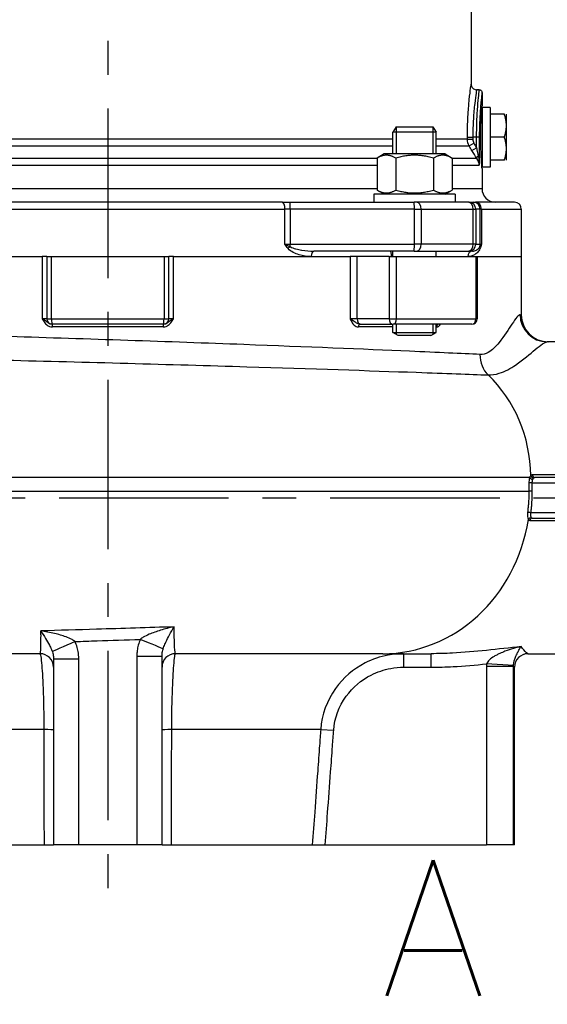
# Model space of a CAD drawing. Header units: millimetres. Extents: x 0 to 5940, y 0 to 4200.
# Tile 37 of 62: x 2065 to 2260, y 1850 to 2213. Entities that reach past the tile are written whole.
import ezdxf

# ---------------------------------------------------------------- set-up
doc = ezdxf.new("R2010")
doc.units = ezdxf.units.MM
doc.header["$LTSCALE"] = 50
doc.linetypes.add('MITTE', pattern=[2, 1.25, -0.25, 0.25, -0.25])
doc.layers.get('DEFPOINTS').update_dxf_attribs({"linetype": 'CONTINUOUS'})
for name, color, linetype in [('02-LINIE-035', 2, 'CONTINUOUS'), ('05-ACHSE', 1, 'MITTE'), ('06-MASSE1', 1, 'CONTINUOUS'), ('12-TEXT-050', 3, 'CONTINUOUS')]:
    doc.layers.add(name, color=color, linetype=linetype)
doc.styles.add('ACA_NORM', font='ROMANS.SHX')
doc.dimstyles.new('1-10', dxfattribs={"dimscale": 10, "dimtxt": 2.5, "dimasz": 3.5, "dimexe": 1, "dimexo": 0, "dimgap": 1, "dimtad": 1, "dimdec": 0, "dimzin": 0, "dimtxsty": 'ACA_NORM', "dimcen": 0, "dimadec": 0, "dimazin": 0, "dimtfac": 2.4, "dimtdec": 0, "dimtmove": 0, "dimatfit": 3, "dimfxl": 1, "dimtolj": 1, "dimtzin": 0, "dimarcsym": 0})

# ---------------------------------------------------------------- blocks, each defined once
blk = doc.blocks.new('*D1')
at = {"layer": '06-MASSE1', "color": 0, "lineweight": -2}
for p, q in [((1877.54, 2165.97), (1877.54, 2815.19)), ((2468.55, 2162.15), (2468.55, 2815.19)), ((2433.55, 2805.19), (1912.54, 2805.19))]:
    blk.add_line(p, q, dxfattribs=at)
at = {"layer": '06-MASSE1', "color": 0}
for points in [[(1912.54, 2811.02), (1912.54, 2799.35), (1877.54, 2805.19)], [(2433.55, 2811.02), (2433.55, 2799.35), (2468.55, 2805.19)]]:
    blk.add_solid(points, dxfattribs=at)
at = {"layer": 'DEFPOINTS', "color": 0}
for p in [(1877.54, 2805.19), (1877.54, 2165.97), (2468.55, 2162.15)]:
    blk.add_point(p, dxfattribs=at)
at = {"layer": '06-MASSE1', "color": 0, "insert": (2173.05, 2827.69), "char_height": 25, "attachment_point": 5, "style": 'ACA_NORM'}
blk.add_mtext('\\A1;590', dxfattribs=at)
blk = doc.blocks.new('*D16')
at = {"layer": '06-MASSE1', "color": 0, "lineweight": -2}
for p, q in [((1877.54, 2165.97), (1877.54, 1646.56)), ((3651.05, 1970.65), (3651.05, 1646.56)), ((3616.05, 1656.56), (1912.54, 1656.56))]:
    blk.add_line(p, q, dxfattribs=at)
at = {"layer": '06-MASSE1', "color": 0}
for points in [[(1912.54, 1662.39), (1912.54, 1650.73), (1877.54, 1656.56)], [(3616.05, 1662.39), (3616.05, 1650.73), (3651.05, 1656.56)]]:
    blk.add_solid(points, dxfattribs=at)
at = {"layer": 'DEFPOINTS', "color": 0}
for p in [(1877.54, 2165.97), (3651.05, 1970.65), (1877.54, 1656.56)]:
    blk.add_point(p, dxfattribs=at)
at = {"layer": '06-MASSE1', "color": 0, "insert": (2764.3, 1679.06), "char_height": 25, "attachment_point": 5, "style": 'ACA_NORM'}
blk.add_mtext('\\A1;1775', dxfattribs=at)

msp = doc.modelspace()

# ---------------------------------------------------------------- linework, layer by layer
at = {"layer": '02-LINIE-035'}
for p, q in [((2231.54, 2227.16), (2231.54, 2189.65)), ((2234.54, 2187.65), (2233.54, 2187.65)), ((2235.54, 2186.65), (2235.54, 2181.65)), ((2235.54, 2181.15), (2235.54, 2159.15)), ((2238.54, 2181.15), (2235.54, 2181.15)), ((2238.54, 2181.15), (2238.54, 2159.15)), ((2232.46, 2178.48), (2232.46, 2178.48)), ((2243.78, 2178.65), (2238.54, 2178.65)), ((2244.54, 2174.4), (2244.54, 2178.65)), ((2203.91, 2173.95), (2202.68, 2171.95)), ((2218.68, 2171.95), (2202.68, 2171.95)), ((2202.68, 2163.95), (2202.68, 2171.95)), ((2203.89, 2173.91), (2203.89, 2163.95)), ((2203.91, 2173.95), (2217.45, 2173.95)), ((2217.45, 2173.95), (2218.68, 2171.95)), ((2217.47, 2163.95), (2217.47, 2173.91)), ((2218.68, 2163.95), (2218.68, 2171.95)), ((2244.54, 2165.9), (2244.54, 2174.4)), ((2202.68, 2169.41), (1993.92, 2169.41)), ((2230.16, 2169.41), (2218.68, 2169.41)), ((2230.16, 2169.41), (2230.16, 2170.15)), ((2230.16, 2170.15), (2232.14, 2170.15)), ((2230.16, 2169.41), (2232.14, 2169.41)), ((2233.55, 2170.15), (2232.14, 2170.15)), ((2232.14, 2170.15), (2232.14, 2169.41)), ((2233.55, 2166.2), (2233.55, 2170.15)), ((2234.54, 2170.15), (2233.55, 2170.15)), ((2234.54, 2170.15), (2234.54, 2159.81)), ((2243.78, 2170.15), (2238.54, 2170.15)), ((1993.4, 2166.91), (2202.68, 2166.91)), ((2218.68, 2166.91), (2230.83, 2166.91)), ((2230.83, 2166.91), (2232.54, 2167.91)), ((2231.83, 2165.2), (2233.55, 2166.2)), ((2244.54, 2161.65), (2244.54, 2165.9)), ((2196.82, 2162.31), (1996.41, 2162.31)), ((2199.43, 2163.95), (2196.82, 2162.44)), ((2196.82, 2162.44), (2196.82, 2150.65)), ((2221.93, 2163.95), (2199.43, 2163.95)), ((2203.75, 2162.44), (2203.75, 2150.65)), ((2217.61, 2162.44), (2217.61, 2150.65)), ((2221.93, 2163.95), (2224.54, 2162.44)), ((2224.54, 2162.44), (2224.54, 2150.65)), ((2233.6, 2162.31), (2224.54, 2162.31)), ((2232.54, 2164), (2232.54, 2164)), ((2243.78, 2161.65), (2238.54, 2161.65)), ((1996.41, 2159.81), (2196.82, 2159.81)), ((2224.54, 2159.81), (2234.54, 2159.81)), ((2238.54, 2159.15), (2235.54, 2159.15)), ((2235.54, 2158.65), (2235.54, 2151.15)), ((2196.82, 2151.15), (1996.41, 2151.15)), ((2199.43, 2149.15), (2196.82, 2150.65)), ((2221.93, 2149.15), (2224.54, 2150.65)), ((2235.54, 2151.15), (2224.54, 2151.15)), ((2225.68, 2149.15), (2195.68, 2149.15)), ((2195.68, 2149.15), (2195.68, 2146.15)), ((2225.68, 2149.15), (2225.68, 2146.15)), ((2032.21, 2143.65), (2162.88, 2143.65)), ((2161.81, 2146.15), (2033.28, 2146.15)), ((2161.81, 2146.15), (2164.76, 2146.15)), ((2162.88, 2130.65), (2162.88, 2143.65)), ((2164.85, 2143.65), (2162.88, 2143.65)), ((2164.76, 2146.15), (2210.52, 2146.15)), ((2164.85, 2143.65), (2164.85, 2130.65)), ((2210.61, 2143.65), (2164.85, 2143.65)), ((2211.44, 2146.15), (2210.52, 2146.15)), ((2210.61, 2130.65), (2210.61, 2143.65)), ((2210.61, 2143.65), (2213.07, 2143.65)), ((2230.4, 2146.15), (2211.44, 2146.15)), ((2213.07, 2143.65), (2213.07, 2130.65)), ((2213.07, 2143.65), (2232.3, 2143.65)), ((2230.76, 2146.15), (2230.4, 2146.15)), ((2230.76, 2146.15), (2232.36, 2146.15)), ((2232.3, 2130.65), (2232.3, 2143.65)), ((2232.3, 2143.65), (2233.26, 2143.65)), ((2232.36, 2146.15), (2233.08, 2146.15)), ((2247.54, 2146.15), (2233.08, 2146.15)), ((2233.26, 2143.65), (2233.26, 2130.65)), ((2234.86, 2143.65), (2233.26, 2143.65)), ((2234.86, 2130.65), (2234.86, 2143.65)), ((2235.34, 2143.65), (2234.86, 2143.65)), ((2235.34, 2143.65), (2235.34, 2130.65)), ((2235.34, 2143.65), (2250.04, 2143.65)), ((2250.04, 2143.65), (2250.04, 2126.15)), ((2162.88, 2130.65), (2164.85, 2130.65)), ((2164.85, 2130.65), (2210.61, 2130.65)), ((2210.52, 2128.15), (2173.55, 2128.15)), ((2202.68, 2126.15), (2202.68, 2128.15)), ((2210.52, 2128.15), (2211.44, 2128.15)), ((2213.07, 2130.65), (2210.61, 2130.65)), ((2211.44, 2128.15), (2230.4, 2128.15)), ((2232.3, 2130.65), (2213.07, 2130.65)), ((2218.68, 2126.15), (2218.68, 2128.15)), ((2230.4, 2128.15), (2230.76, 2128.15)), ((2232.05, 2128.15), (2230.76, 2128.15)), ((2233.26, 2130.65), (2232.3, 2130.65)), ((2233.26, 2130.65), (2234.86, 2130.65)), ((2234.86, 2130.65), (2235.34, 2130.65)), ((2008.17, 2126.15), (2073.36, 2126.15)), ((2022.52, 2126.15), (2073.36, 2126.15)), ((2073.36, 2126.15), (2073.36, 2103.15)), ((2075.04, 2126.15), (2073.36, 2126.15)), ((2075.04, 2126.15), (2076.8, 2126.15)), ((2075.04, 2126.15), (2075.04, 2103.15)), ((2076.8, 2103.15), (2076.8, 2126.15)), ((2076.8, 2126.15), (2118.28, 2126.15)), ((2118.28, 2126.15), (2120.04, 2126.15)), ((2118.28, 2126.15), (2118.28, 2103.15)), ((2121.73, 2126.15), (2120.04, 2126.15)), ((2120.04, 2103.15), (2120.04, 2126.15)), ((2121.73, 2126.15), (2186.91, 2126.15)), ((2121.73, 2103.15), (2121.73, 2126.15)), ((2121.73, 2126.15), (2172.57, 2126.15)), ((2172.57, 2126.15), (2186.91, 2126.15)), ((2186.91, 2126.15), (2186.91, 2103.15)), ((2189.5, 2126.15), (2186.91, 2126.15)), ((2189.5, 2103.15), (2189.5, 2126.15)), ((2201.32, 2126.15), (2189.5, 2126.15)), ((2201.32, 2126.15), (2203.97, 2126.15)), ((2201.32, 2126.15), (2201.32, 2103.15)), ((2203.97, 2103.15), (2203.97, 2126.15)), ((2203.97, 2126.15), (2233.3, 2126.15)), ((2233.3, 2126.15), (2233.73, 2126.15)), ((2233.3, 2126.15), (2233.3, 2103.15)), ((2233.73, 2126.15), (2250.04, 2126.15)), ((2233.73, 2126.15), (2233.73, 2103.15)), ((2233.73, 2126.15), (2250.04, 2126.15)), ((2250.04, 2126.15), (2250.04, 2104.65)), ((2075.04, 2103.15), (2073.36, 2103.15)), ((2075.04, 2103.15), (2076.8, 2103.15)), ((2076.8, 2103.15), (2118.28, 2103.15)), ((2118.28, 2103.15), (2120.04, 2103.15)), ((2121.73, 2103.15), (2120.04, 2103.15)), ((2189.5, 2103.15), (2186.91, 2103.15)), ((2201.32, 2103.15), (2189.5, 2103.15)), ((2201.32, 2103.15), (2203.97, 2103.15)), ((2203.97, 2103.15), (2233.3, 2103.15)), ((2233.3, 2103.15), (2233.73, 2103.15)), ((2249.58, 2104.65), (2250.04, 2104.65)), ((2077.02, 2101.15), (2077.04, 2101.15)), ((2118.04, 2101.15), (2077.04, 2101.15)), ((2117.93, 2100.15), (2077.15, 2100.15)), ((2202.68, 2100.15), (2189.99, 2100.15)), ((2190.6, 2101.15), (2190.91, 2101.15)), ((2190.91, 2101.15), (2202.73, 2101.15)), ((2202.68, 2098.17), (2202.68, 2101.15)), ((2231.73, 2101.15), (2202.73, 2101.15)), ((2203.89, 2101.15), (2203.89, 2097.43)), ((2217.47, 2097.43), (2217.47, 2101.15)), ((2218.68, 2098.17), (2218.68, 2101.15)), ((2218.83, 2100.15), (2218.68, 2100.15)), ((2202.68, 2098.17), (2218.68, 2098.17)), ((2204.68, 2096.95), (2202.68, 2098.17)), ((2216.68, 2096.95), (2204.68, 2096.95)), ((2216.68, 2096.95), (2218.68, 2098.17)), ((2276.26, 2094.65), (2259.55, 2094.65)), ((2253.15, 2044.65), (1909.05, 2044.65)), ((2276.26, 2045.63), (2254.13, 2045.63)), ((2331.55, 2044.65), (2255.01, 2044.65)), ((2254.08, 2042.65), (2252.82, 2042.65)), ((2252.82, 2042.65), (2252.82, 2039.65)), ((2254.08, 2039.65), (2254.08, 2042.65)), ((2254.08, 2042.65), (2331.26, 2042.65)), ((1909.05, 2039.65), (2252.82, 2039.65)), ((2254.08, 2039.65), (2252.82, 2039.65)), ((2331.26, 2031.65), (2253.59, 2031.65)), ((2253.21, 2028.83), (2276.26, 2028.83)), ((2254.08, 2029.65), (2331.55, 2029.65)), ((2072.54, 1979.65), (1971.6, 1979.65)), ((2198.95, 1979.65), (2122.54, 1979.65)), ((2198.95, 1979.65), (2216.8, 1979.65)), ((2206.62, 1979.65), (2206.62, 1974.65)), ((2216.8, 1974.65), (2216.8, 1979.65)), ((2252.49, 1979.65), (2276.26, 1979.65)), ((2077.54, 1977.77), (2086.83, 1977.77)), ((2077.54, 1977.77), (2077.54, 1909.15)), ((2086.83, 1909.15), (2086.83, 1977.77)), ((2108.26, 1978.77), (2117.54, 1978.77)), ((2108.26, 1978.77), (2108.26, 1909.15)), ((2117.54, 1909.15), (2117.54, 1978.77)), ((2247.16, 1975.29), (2237.21, 1975.92)), ((2206.62, 1974.65), (2216.8, 1974.65)), ((2247.16, 1974.97), (2237.19, 1974.97)), ((2237.19, 1974.97), (2237.19, 1909.15)), ((2247.16, 1909.15), (2247.16, 1974.97)), ((2247.54, 1974.65), (2247.49, 1974.65)), ((2247.54, 1909.15), (2247.54, 1974.65)), ((2073.98, 1951.74), (2019.02, 1951.74)), ((2176.06, 1951.74), (2121.11, 1951.74)), ((2176.06, 1951.74), (2180.84, 1951.39)), ((2022.12, 1909.15), (2074.03, 1909.15)), ((2074.03, 1909.15), (2077.54, 1909.15)), ((2086.83, 1909.15), (2077.54, 1909.15)), ((2108.26, 1909.15), (2086.83, 1909.15)), ((2117.54, 1909.15), (2108.26, 1909.15)), ((2117.54, 1909.15), (2121.06, 1909.15)), ((2121.06, 1909.15), (2172.96, 1909.15)), ((2172.96, 1909.15), (2177.75, 1909.15)), ((2177.75, 1909.15), (2237.19, 1909.15)), ((2247.16, 1909.15), (2237.19, 1909.15)), ((2247.54, 1909.15), (2247.16, 1909.15))]:
    msp.add_line(p, q, dxfattribs=at)
for centre, radius, start, end in [((2234.54, 2179.59), 1.01, 67.061, 67.0637), ((2234.54, 2179.59), 1.01, 7.6282, 29.4503), ((2234.54, 2160.7), 1.01, 330.5497, 352.3718), ((2240.54, 2151.15), 5, 180, 270), ((2247.54, 2143.65), 2.5, 0, 90), ((2077.04, 2103.15), 2, 180, 270), ((2118.04, 2103.15), 2, 270, 0), ((2231.73, 2103.15), 2, 270, 0), ((2260.04, 2104.65), 10, 180, 270), ((2072.54, 1974.65), 5, 0, 90), ((2122.54, 1974.65), 5, 90, 180), ((2252.54, 1974.65), 5, 90, 180)]:
    msp.add_arc(centre, radius, start, end, dxfattribs=at)
for centre, major_axis, ratio, start_param, end_param in [((2235.19, 2169.42), (3.05, 0.1), 0.985517, 3.107784, 3.629173), ((2235.31, 2163.31), (-1.68, -1.09), 0.36791, 5.229082, 6.156093), ((2161.81, 2143.65), (0, 2.5), 0.428436, 4.712389, 6.283185), ((2164.76, 2143.65), (0, 2.5), 0.034899, 4.712389, 6.283185), ((2210.52, 2143.65), (0, 2.5), 0.034899, 4.712389, 6.283185), ((2211.44, 2143.65), (0, 2.5), 0.650865, 4.712389, 6.283185), ((2230.4, 2143.65), (0, 2.5), 0.759194, 4.712389, 6.283185), ((2230.76, 2143.65), (0, 2.5), 0.999391, 4.712389, 6.283185), ((2232.36, 2143.65), (0, 2.5), 0.999391, 4.712389, 6.283185), ((2233.08, 2143.65), (0, 2.5), 0.903572, 4.712389, 6.283185), ((2164.91, 2129.1), (-1.55, -1.26), 0.292558, 4.519624, 5.057272), ((2164.76, 2130.65), (0, 2.5), 0.034899, 4.361619, 4.712389), ((2173.55, 2126.15), (0, 2), 0.491963, 0, 1.570796), ((2210.52, 2130.65), (0, -2.5), 0.034899, 0, 1.570796), ((2211.44, 2130.65), (0, -2.5), 0.650865, 0, 1.570796), ((2232.05, 2126.15), (0, 2), 0.870616, 0, 1.570796), ((2230.4, 2130.65), (0, -2.5), 0.759194, 0, 1.570796), ((2230.76, 2130.65), (0, -2.5), 0.999391, 0, 1.570796), ((2236.58, 2129.1), (-1.86, 0.73), 0.603842, 0.041128, 0.578776), ((2232.36, 2130.65), (0, 2.5), 0.999391, 4.361619, 4.712389), ((2077.04, 2103.15), (0, -2), 0.120235, 4.712389, 6.283185), ((2118.04, 2103.15), (0, -2), 0.120235, 0, 1.570796), ((2190.91, 2103.15), (0, -2), 0.707107, 4.712389, 6.283185), ((2202.73, 2103.15), (0, -2), 0.707107, 4.712389, 6.283185), ((2202.73, 2103.15), (0, -2), 0.616958, 0, 1.570796), ((2231.73, 2103.15), (0, -2), 0.786996, 0, 1.570796), ((2259.55, 2104.65), (0, -10), 0.996975, 4.712389, 6.283185), ((2077.02, 2100.15), (0, 1), 0.133697, 4.712389, 6.283185), ((2118.07, 2100.15), (0, 1), 0.133697, 0, 1.570796), ((2190.6, 2100.15), (0, 1), 0.606221, 0, 1.570796), ((2219.62, 2100.15), (0, 1), 0.795296, 0, 1.570796), ((2243.76, 2090.01), (0.45, 9.99), 0.899654, 1.611178, 2.468654), ((2208.05, 2044.65), (0, -50), 0.909469, 1.5843, 2.42805), ((2254.43, 2045.33), (0.77, -0.638), 0.81788, 3.949043, 5.476746), ((2255.01, 2045.65), (0, -1), 0.884919, 4.731998, 6.283185), ((2253.23, 2031.65), (0.992, -0.123), 0.046207, 1.214763, 2.706893), ((2198.95, 2039.65), (0, -60), 0.909469, 0, 1.394136), ((2253.57, 2028.93), (0.808, 0.589), 0.853148, 0.858227, 2.239545), ((2254.08, 2028.65), (0, 1), 0.887236, 0, 1.389477), ((2086.26, 1984.13), (-9.22, -3.88), 0.031361, 4.786697, 6.147906), ((2108.71, 1984.94), (9.3, -3.67), 0.029339, 0.144793, 1.496515), ((2252.49, 1974.65), (0, 5), 0.999644, 0, 1.570796), ((2072.54, 1951.39), (5, 0), 0.072815, 0, 1.279945), ((2122.54, 1951.39), (-5, 0), 0.072815, 5.00324, 6.283185)]:
    msp.add_ellipse(centre, major_axis=major_axis, ratio=ratio, start_param=start_param, end_param=end_param, dxfattribs=at)
for points, knots in [([(2230.16, 2170.15), (2230.16, 2172.73), (2230.23, 2175.25), (2230.36, 2177.62), (2230.43, 2178.8), (2230.51, 2179.94), (2230.59, 2181), (2230.64, 2181.61), (2230.69, 2182.2), (2230.74, 2182.76), (2230.78, 2183.15), (2230.81, 2183.53), (2230.85, 2183.89), (2230.85, 2183.91), (2230.85, 2183.93), (2230.85, 2183.94), (2231.03, 2185.74), (2231.21, 2187.17), (2231.34, 2188.15), (2231.34, 2188.15), (2231.34, 2188.16), (2231.34, 2188.17), (2231.41, 2188.65), (2231.46, 2189.02), (2231.49, 2189.27), (2231.52, 2189.52), (2231.54, 2189.65), (2231.54, 2189.65)], [0, 0, 0, 0, 0.1262103, 0.1262103, 0.1262103, 0.1888165, 0.1888165, 0.1888165, 0.2250688, 0.2250688, 0.2250688, 0.25, 0.25, 0.25, 0.2511694, 0.2511694, 0.2511694, 0.375, 0.375, 0.375, 0.3758247, 0.3758247, 0.3758247, 0.4379368, 0.4379368, 0.4379368, 0.4997629, 0.4997629, 0.4997629, 0.4997629]), ([(2231.54, 2189.65), (2231.54, 2189.43), (2231.58, 2189.21), (2231.72, 2188.8), (2231.82, 2188.6), (2232.08, 2188.26), (2232.25, 2188.11), (2232.61, 2187.87), (2232.81, 2187.77), (2233.19, 2187.67), (2233.37, 2187.65), (2233.54, 2187.65)], [0, 0, 0, 0, 0.0647539, 0.0647539, 0.1297738, 0.1297738, 0.1947842, 0.1947842, 0.2597949, 0.2597949, 0.3128471, 0.3128471, 0.3128471, 0.3128471]), ([(2233.54, 2187.65), (2233.54, 2187.65), (2233.52, 2187.53), (2233.49, 2187.31), (2233.45, 2187.09), (2233.4, 2186.76), (2233.34, 2186.32), (2233.21, 2185.44), (2233.03, 2184.16), (2232.84, 2182.53), (2232.75, 2181.71), (2232.66, 2180.83), (2232.57, 2179.88), (2232.49, 2178.94), (2232.41, 2177.91), (2232.35, 2176.86), (2232.21, 2174.73), (2232.14, 2172.47), (2232.14, 2170.15)], [0.500239, 0.500239, 0.500239, 0.500239, 0.5624851, 0.5624851, 0.5624851, 0.6249773, 0.6249773, 0.6249773, 0.75, 0.75, 0.75, 0.8124297, 0.8124297, 0.8124297, 0.8747915, 0.8747915, 0.8747915, 1, 1, 1, 1]), ([(2233.55, 2170.15), (2233.55, 2172.46), (2233.6, 2174.73), (2233.69, 2176.85), (2233.74, 2177.91), (2233.79, 2178.91), (2233.85, 2179.86), (2233.91, 2180.81), (2233.98, 2181.71), (2234.05, 2182.52), (2234.18, 2184.13), (2234.31, 2185.44), (2234.4, 2186.31), (2234.49, 2187.18), (2234.54, 2187.64), (2234.54, 2187.65), (2234.54, 2187.65), (2234.54, 2187.65), (2234.54, 2187.65)], [0, 0, 0, 0, 0.125, 0.125, 0.125, 0.1875052, 0.1875052, 0.1875052, 0.2499997, 0.2499997, 0.2499997, 0.3749938, 0.3749938, 0.3749938, 0.4999996, 0.4999996, 0.4999996, 0.5002256, 0.5002256, 0.5002256, 0.5002256]), ([(2234.54, 2187.65), (2234.65, 2187.65), (2234.76, 2187.63), (2234.96, 2187.56), (2235.06, 2187.51), (2235.24, 2187.38), (2235.31, 2187.29), (2235.43, 2187.11), (2235.48, 2187.01), (2235.53, 2186.82), (2235.54, 2186.73), (2235.54, 2186.65)], [0, 0, 0, 0, 0.0323437, 0.0323437, 0.0648549, 0.0648549, 0.0973601, 0.0973601, 0.1298655, 0.1298655, 0.1564237, 0.1564237, 0.1564237, 0.1564237]), ([(2235.54, 2186.65), (2235.54, 2186.65), (2235.54, 2186.65), (2235.54, 2186.65), (2235.54, 2186.64), (2235.49, 2186.21), (2235.4, 2185.39), (2235.34, 2184.88), (2235.27, 2184.23), (2235.19, 2183.45), (2235.14, 2182.96), (2235.09, 2182.42), (2235.04, 2181.83), (2235.04, 2181.83), (2235.04, 2181.82), (2235.04, 2181.81), (2234.98, 2181.05), (2234.91, 2180.21), (2234.85, 2179.31), (2234.79, 2178.42), (2234.73, 2177.48), (2234.69, 2176.49), (2234.69, 2176.48), (2234.69, 2176.47), (2234.69, 2176.47), (2234.59, 2174.47), (2234.54, 2172.33), (2234.54, 2170.15)], [0.4997756, 0.4997756, 0.4997756, 0.4997756, 0.5, 0.5, 0.5, 0.6252677, 0.6252677, 0.6252677, 0.7016846, 0.7016846, 0.7016846, 0.75, 0.75, 0.75, 0.750572, 0.750572, 0.750572, 0.8130319, 0.8130319, 0.8130319, 0.875, 0.875, 0.875, 0.8754063, 0.8754063, 0.8754063, 1, 1, 1, 1]), ([(2235.06, 2170.15), (2235.06, 2171.59), (2235.09, 2173.13), (2235.18, 2175.96), (2235.24, 2177.26), (2235.36, 2179.3), (2235.43, 2180.18), (2235.52, 2181.36), (2235.54, 2181.65), (2235.54, 2181.65)], [-3.467243, -3.467243, -3.467243, -3.467243, -3.033837, -3.033837, -2.600432, -2.600432, -2.167027, -2.167027, -1.733622, -1.733622, -1.733622, -1.733622]), ([(2235.54, 2158.65), (2235.54, 2158.65), (2235.52, 2158.93), (2235.43, 2160.11), (2235.36, 2160.99), (2235.24, 2163.03), (2235.18, 2164.33), (2235.09, 2167.16), (2235.06, 2168.7), (2235.06, 2170.15)], [1.733622, 1.733622, 1.733622, 1.733622, 2.167027, 2.167027, 2.600432, 2.600432, 3.033837, 3.033837, 3.467243, 3.467243, 3.467243, 3.467243]), ([(2233.55, 2166.2), (2233.59, 2165.95), (2233.64, 2165.7), (2233.69, 2165.45), (2233.84, 2164.73), (2233.98, 2164.01), (2234.13, 2163.31)], [0, 0, 0, 0, 0.25852, 0.25852, 0.25852, 1, 1, 1, 1]), ([(2234.13, 2163.31), (2234.29, 2162.59), (2234.39, 2161.87), (2234.46, 2161.14), (2234.5, 2160.7), (2234.53, 2160.26), (2234.54, 2159.82), (2234.54, 2159.82), (2234.54, 2159.81), (2234.54, 2159.81)], [0, 0, 0, 0, 0.619491, 0.619491, 0.619491, 0.995284, 0.995284, 0.995284, 1, 1, 1, 1]), ([(2164.04, 2129.1), (2163.64, 2129.6), (2163.26, 2130.12), (2162.89, 2130.64), (2162.88, 2130.64), (2162.88, 2130.64), (2162.88, 2130.65)], [0, 0, 0, 0, 0.99332, 0.99332, 0.99332, 1, 1, 1, 1]), ([(2162.88, 2130.65), (2162.88, 2130.64), (2162.89, 2130.64), (2162.89, 2130.64), (2163.51, 2130.36), (2164.17, 2130.07), (2164.84, 2129.79)], [0, 0, 0, 0, 0.00645, 0.00645, 0.00645, 1, 1, 1, 1]), ([(2172.57, 2126.15), (2171.06, 2126.15), (2169.57, 2126.35), (2168.11, 2126.77), (2167.38, 2126.99), (2166.64, 2127.26), (2165.94, 2127.63), (2165.24, 2128), (2164.56, 2128.45), (2164.04, 2129.1)], [0, 0, 0, 0, 0.5, 0.5, 0.5, 0.75, 0.75, 0.75, 1, 1, 1, 1]), ([(2164.84, 2129.79), (2165.43, 2129.38), (2166.12, 2129.16), (2166.79, 2128.97), (2166.84, 2128.96), (2166.88, 2128.94), (2166.93, 2128.93), (2167.61, 2128.74), (2168.31, 2128.6), (2169, 2128.49), (2169.04, 2128.49), (2169.08, 2128.48), (2169.12, 2128.48), (2170.59, 2128.25), (2172.07, 2128.15), (2173.55, 2128.15)], [0, 0, 0, 0, 0.234382, 0.234382, 0.234382, 0.25, 0.25, 0.25, 0.486601, 0.486601, 0.486601, 0.5, 0.5, 0.5, 1, 1, 1, 1]), ([(2202.22, 2126.15), (2202.22, 2126.22), (2202.22, 2126.29), (2202.21, 2126.51), (2202.19, 2126.65), (2202.15, 2126.97), (2202.11, 2127.14), (2202.03, 2127.51), (2201.98, 2127.71), (2201.92, 2128.03), (2201.92, 2128.14), (2201.96, 2128.15), (2201.96, 2128.15), (2201.96, 2128.15)], [0.7354672, 0.7354672, 0.7354672, 0.7354672, 0.7615757, 0.7615757, 0.8141673, 0.8141673, 0.8899261, 0.8899261, 1.0068289, 1.0068289, 1.136523, 1.136523, 1.142617, 1.142617, 1.142617, 1.142617]), ([(2234.78, 2129.1), (2234.53, 2128.45), (2234.2, 2128.01), (2233.85, 2127.64), (2233.5, 2127.27), (2233.13, 2127), (2232.75, 2126.78), (2231.98, 2126.35), (2231.16, 2126.15), (2230.31, 2126.15)], [0, 0, 0, 0, 0.25, 0.25, 0.25, 0.5, 0.5, 0.5, 1, 1, 1, 1]), ([(2232.05, 2128.15), (2232.54, 2128.15), (2233.01, 2128.25), (2233.45, 2128.48), (2233.47, 2128.48), (2233.48, 2128.49), (2233.49, 2128.5), (2233.7, 2128.61), (2233.91, 2128.75), (2234.11, 2128.93), (2234.12, 2128.95), (2234.14, 2128.96), (2234.15, 2128.97), (2234.35, 2129.17), (2234.54, 2129.38), (2234.71, 2129.79)], [0, 0, 0, 0, 0.5, 0.5, 0.5, 0.515316, 0.515316, 0.515316, 0.75, 0.75, 0.75, 0.766696, 0.766696, 0.766696, 1, 1, 1, 1]), ([(2234.71, 2129.79), (2234.84, 2130.07), (2235.04, 2130.36), (2235.33, 2130.64), (2235.33, 2130.64), (2235.34, 2130.64), (2235.34, 2130.65)], [0, 0, 0, 0, 0.99355, 0.99355, 0.99355, 1, 1, 1, 1]), ([(2235.34, 2130.65), (2235.34, 2130.64), (2235.34, 2130.64), (2235.33, 2130.64), (2235.16, 2130.12), (2234.98, 2129.6), (2234.78, 2129.1)], [0, 0, 0, 0, 0.00668, 0.00668, 0.00668, 1, 1, 1, 1]), ([(2073.36, 2103.15), (2073.66, 2102.62), (2073.96, 2102.09), (2074.69, 2101.2), (2075.1, 2100.83), (2075.87, 2100.4), (2076.19, 2100.28), (2076.73, 2100.17), (2076.94, 2100.15), (2077.15, 2100.15)], [-0.5131175, -0.5131175, -0.5131175, -0.5131175, -0.3309608, -0.3309608, -0.1667632, -0.1667632, -0.0641397, -0.0641397, 0, 0, 0, 0]), ([(2077.02, 2101.15), (2076.88, 2101.15), (2076.73, 2101.16), (2076.36, 2101.23), (2076.14, 2101.31), (2075.57, 2101.6), (2075.26, 2101.85), (2074.48, 2102.44), (2073.96, 2102.79), (2073.36, 2103.15)], [0, 0, 0, 0, 0.0641397, 0.0641397, 0.1667632, 0.1667632, 0.3309608, 0.3309608, 0.5131175, 0.5131175, 0.5131175, 0.5131175]), ([(2117.93, 2100.15), (2118.14, 2100.15), (2118.35, 2100.17), (2118.9, 2100.28), (2119.21, 2100.4), (2119.99, 2100.83), (2120.4, 2101.2), (2121.13, 2102.09), (2121.43, 2102.62), (2121.73, 2103.15)], [-0.5123442, -0.5123442, -0.5123442, -0.5123442, -0.4482045, -0.4482045, -0.345581, -0.345581, -0.1813833, -0.1813833, 0.0007734, 0.0007734, 0.0007734, 0.0007734]), ([(2121.73, 2103.15), (2121.13, 2102.79), (2120.61, 2102.44), (2119.83, 2101.85), (2119.51, 2101.6), (2118.95, 2101.31), (2118.73, 2101.23), (2118.35, 2101.16), (2118.21, 2101.15), (2118.07, 2101.15)], [-0.0007734, -0.0007734, -0.0007734, -0.0007734, 0.1813833, 0.1813833, 0.345581, 0.345581, 0.4482045, 0.4482045, 0.5123442, 0.5123442, 0.5123442, 0.5123442]), ([(2186.91, 2103.15), (2187.16, 2102.62), (2187.4, 2102.09), (2188, 2101.2), (2188.33, 2100.83), (2188.96, 2100.4), (2189.22, 2100.28), (2189.65, 2100.17), (2189.82, 2100.15), (2189.99, 2100.15)], [-0.5131175, -0.5131175, -0.5131175, -0.5131175, -0.3309608, -0.3309608, -0.1667632, -0.1667632, -0.0641397, -0.0641397, 0, 0, 0, 0]), ([(2190.6, 2101.15), (2190.47, 2101.15), (2190.34, 2101.16), (2190, 2101.23), (2189.79, 2101.31), (2189.22, 2101.6), (2188.86, 2101.85), (2187.98, 2102.44), (2187.4, 2102.79), (2186.91, 2103.15)], [0, 0, 0, 0, 0.0641397, 0.0641397, 0.1667632, 0.1667632, 0.3309608, 0.3309608, 0.5131175, 0.5131175, 0.5131175, 0.5131175]), ([(2249.58, 2104.65), (2249.04, 2104.65), (2248, 2103.33), (2245.3, 2099.34), (2243.73, 2096.78), (2240.64, 2092.94), (2239.32, 2091.55), (2236.86, 2090.22), (2235.84, 2089.96), (2234.77, 2090.01)], [-6.26999, -6.26999, -6.26999, -6.26999, -4.044144, -4.044144, -2.037747, -2.037747, -0.783749, -0.783749, 0, 0, 0, 0]), ([(2218.83, 2100.15), (2218.95, 2100.15), (2219.08, 2100.17), (2219.41, 2100.28), (2219.61, 2100.4), (2219.96, 2100.72), (2220.12, 2100.92), (2220.26, 2101.15)], [-0.5123442, -0.5123442, -0.5123442, -0.5123442, -0.4482045, -0.4482045, -0.345581, -0.345581, -0.2463072, -0.2463072, -0.2463072, -0.2463072]), ([(2234.77, 2090.01), (2228.12, 2090.33), (2219.27, 2090.73), (2191.99, 2091.92), (2170.76, 2092.79), (2120.26, 2094.68), (2089.85, 2095.71), (2035.58, 2097.38), (2011.63, 2098.04), (1992.44, 2098.54)], [0, 0, 0, 0, 4.873879, 4.873879, 12.672086, 12.672086, 21.951495, 21.951495, 30.370579, 30.370579, 30.370579, 30.370579]), ([(2237.81, 2082.45), (2239.14, 2082.41), (2240.53, 2082.63), (2244.04, 2083.73), (2246.1, 2084.89), (2250.87, 2088.09), (2253.27, 2090.22), (2257.25, 2093.55), (2258.71, 2094.65), (2259.55, 2094.65)], [0, 0, 0, 0, 0.783749, 0.783749, 2.037747, 2.037747, 4.044144, 4.044144, 6.26999, 6.26999, 6.26999, 6.26999]), ([(1939.04, 2090.47), (1939.12, 2090.5), (1952.83, 2090.27), (1976.78, 2089.79), (1998.27, 2089.36), (2027.8, 2088.73), (2059.98, 2087.93), (2089.39, 2087.2), (2120.7, 2086.34), (2148.84, 2085.49), (2172.49, 2084.77), (2194.19, 2084.04), (2211.32, 2083.43), (2222.03, 2083.05), (2231.04, 2082.71), (2237.81, 2082.45)], [-43.419472, -43.419472, -43.419472, -43.419472, -32.103227, -32.103227, -32.103227, -21.951495, -21.951495, -21.951495, -12.672086, -12.672086, -12.672086, -4.873879, -4.873879, -4.873879, 0, 0, 0, 0]), ([(2253.15, 2044.65), (2253.03, 2044.33), (2252.93, 2043.94), (2252.88, 2043.53), (2252.84, 2043.25), (2252.82, 2042.94), (2252.82, 2042.65)], [-2.0930844, -2.0930844, -2.0930844, -2.0930844, -1.9648724, -1.9648724, -1.9648724, -1.8755023, -1.8755023, -1.8755023, -1.8755023]), ([(2253.52, 2045.32), (2253.45, 2045.24), (2253.39, 2045.15), (2253.26, 2044.92), (2253.2, 2044.79), (2253.15, 2044.65)], [0.7159878, 0.7159878, 0.7159878, 0.7159878, 0.7709997, 0.7709997, 0.8301665, 0.8301665, 0.8301665, 0.8301665]), ([(2253.15, 2044.65), (2253.15, 2044.63), (2253.16, 2044.61), (2253.18, 2044.58), (2253.19, 2044.56), (2253.21, 2044.53), (2253.23, 2044.51), (2253.25, 2044.48), (2253.27, 2044.46), (2253.29, 2044.43), (2253.31, 2044.41), (2253.34, 2044.38), (2253.36, 2044.37), (2253.39, 2044.34), (2253.41, 2044.32), (2253.45, 2044.29), (2253.47, 2044.28), (2253.5, 2044.25), (2253.52, 2044.24), (2253.57, 2044.21), (2253.59, 2044.2), (2253.63, 2044.17), (2253.65, 2044.16), (2253.7, 2044.14), (2253.72, 2044.13), (2253.76, 2044.11), (2253.79, 2044.1), (2253.83, 2044.08), (2253.86, 2044.07), (2253.91, 2044.05), (2253.93, 2044.05), (2253.98, 2044.03), (2254, 2044.03), (2254.05, 2044.01), (2254.08, 2044.01), (2254.12, 2044), (2254.15, 2044), (2254.2, 2043.99), (2254.22, 2043.99), (2254.27, 2043.98), (2254.29, 2043.98), (2254.31, 2043.98)], [0, 0, 0, 0, 0.0075759, 0.0075759, 0.0151517, 0.0151517, 0.0227276, 0.0227276, 0.0303035, 0.0303035, 0.0378794, 0.0378794, 0.0454552, 0.0454552, 0.0530311, 0.0530311, 0.060607, 0.060607, 0.0681829, 0.0681829, 0.0757587, 0.0757587, 0.0833346, 0.0833346, 0.0909105, 0.0909105, 0.0984863, 0.0984863, 0.1060622, 0.1060622, 0.1136381, 0.1136381, 0.121214, 0.121214, 0.1287898, 0.1287898, 0.1363657, 0.1363657, 0.1439416, 0.1439416, 0.1515175, 0.1515175, 0.1515175, 0.1515175]), ([(2254.13, 2045.63), (2254.01, 2045.63), (2253.9, 2045.6), (2253.69, 2045.49), (2253.6, 2045.42), (2253.52, 2045.32)], [1.8878025, 1.8878025, 1.8878025, 1.8878025, 1.9599595, 1.9599595, 2.025451, 2.025451, 2.025451, 2.025451]), ([(2254.58, 2044.44), (2254.64, 2044.5), (2254.7, 2044.55), (2254.77, 2044.59), (2254.85, 2044.63), (2254.93, 2044.65), (2255.01, 2044.65)], [-2.025451, -2.025451, -2.025451, -2.025451, -1.9599595, -1.9599595, -1.9599595, -1.8878025, -1.8878025, -1.8878025, -1.8878025]), ([(2254.08, 2042.65), (2254.08, 2042.84), (2254.09, 2043.05), (2254.16, 2043.51), (2254.23, 2043.77), (2254.31, 2043.98)], [1.8755023, 1.8755023, 1.8755023, 1.8755023, 1.9648724, 1.9648724, 2.0930844, 2.0930844, 2.0930844, 2.0930844]), ([(2254.31, 2043.98), (2254.35, 2044.08), (2254.4, 2044.17), (2254.45, 2044.25), (2254.49, 2044.32), (2254.54, 2044.38), (2254.58, 2044.44)], [-0.8301665, -0.8301665, -0.8301665, -0.8301665, -0.7709997, -0.7709997, -0.7709997, -0.7159878, -0.7159878, -0.7159878, -0.7159878]), ([(2252.82, 2039.65), (2252.82, 2039.18), (2252.82, 2038.71), (2252.8, 2037.82), (2252.79, 2037.4), (2252.76, 2036.72), (2252.74, 2036.46), (2252.72, 2036.03), (2252.71, 2035.87), (2252.68, 2035.37), (2252.66, 2035.05), (2252.59, 2034.19), (2252.55, 2033.67), (2252.44, 2032.69), (2252.39, 2032.23), (2252.34, 2031.78)], [0, 0, 0, 0, 0.1423096, 0.1423096, 0.2705886, 0.2705886, 0.350763, 0.350763, 0.400872, 0.400872, 0.50109, 0.50109, 0.6614388, 0.6614388, 0.801744, 0.801744, 0.801744, 0.801744]), ([(2253.59, 2031.65), (2253.64, 2032.11), (2253.7, 2032.57), (2253.8, 2033.57), (2253.85, 2034.1), (2253.91, 2034.97), (2253.94, 2035.3), (2253.97, 2035.8), (2253.98, 2035.97), (2254, 2036.4), (2254.01, 2036.67), (2254.04, 2037.37), (2254.06, 2037.79), (2254.08, 2038.7), (2254.08, 2039.17), (2254.08, 2039.65)], [-0.801744, -0.801744, -0.801744, -0.801744, -0.6614388, -0.6614388, -0.50109, -0.50109, -0.400872, -0.400872, -0.350763, -0.350763, -0.2705886, -0.2705886, -0.1423096, -0.1423096, 0, 0, 0, 0]), ([(2252.34, 2031.78), (2252.32, 2031.64), (2252.31, 2031.5), (2252.28, 2031.14), (2252.28, 2030.92), (2252.29, 2030.38), (2252.32, 2030.07), (2252.45, 2029.51), (2252.55, 2029.27), (2252.67, 2029.1)], [0, 0, 0, 0, 0.0425109, 0.0425109, 0.1105284, 0.1105284, 0.2193563, 0.2193563, 0.3400874, 0.3400874, 0.3400874, 0.3400874]), ([(2253.72, 2029.83), (2253.64, 2029.95), (2253.58, 2030.11), (2253.51, 2030.49), (2253.5, 2030.7), (2253.51, 2031.07), (2253.52, 2031.21), (2253.55, 2031.46), (2253.57, 2031.55), (2253.59, 2031.65)], [-0.3400874, -0.3400874, -0.3400874, -0.3400874, -0.2193563, -0.2193563, -0.1105284, -0.1105284, -0.0425109, -0.0425109, 0, 0, 0, 0]), ([(2252.67, 2029.1), (2252.69, 2029.08), (2252.71, 2029.06), (2252.76, 2029.01), (2252.79, 2028.98), (2252.88, 2028.91), (2252.93, 2028.88), (2253.06, 2028.84), (2253.13, 2028.83), (2253.21, 2028.83)], [0, 0, 0, 0, 0.0163293, 0.0163293, 0.0424561, 0.0424561, 0.084259, 0.084259, 0.1306341, 0.1306341, 0.1306341, 0.1306341]), ([(2254.08, 2029.65), (2254.02, 2029.65), (2253.97, 2029.65), (2253.89, 2029.68), (2253.85, 2029.7), (2253.79, 2029.75), (2253.77, 2029.77), (2253.74, 2029.8), (2253.73, 2029.82), (2253.72, 2029.83)], [-0.1306341, -0.1306341, -0.1306341, -0.1306341, -0.084259, -0.084259, -0.0424561, -0.0424561, -0.0163293, -0.0163293, 0, 0, 0, 0]), ([(2072.81, 1986.65), (2072.78, 1984.77), (2072.75, 1983.24), (2072.67, 1980.47), (2072.61, 1979.65), (2072.54, 1979.65)], [7.503898, 7.503898, 7.503898, 7.503898, 8.811905, 8.811905, 10.681097, 10.681097, 10.681097, 10.681097]), ([(2121.96, 1989.55), (2112.51, 1989.24), (2102.91, 1988.94), (2086.54, 1988.44), (2079.65, 1988.24), (2072.82, 1988.04)], [27.205644, 27.205644, 27.205644, 27.205644, 30.104658, 30.104658, 32.201183, 32.201183, 32.201183, 32.201183]), ([(2085.46, 1984.13), (2085.14, 1984.37), (2084.77, 1984.61), (2083.7, 1985.2), (2082.95, 1985.53), (2080.83, 1986.32), (2079.38, 1986.75), (2076.24, 1987.49), (2074.51, 1987.8), (2072.82, 1988.04)], [0, 0, 0, 0, 0.242857, 0.242857, 0.631428, 0.631428, 1.253143, 1.253143, 1.942857, 1.942857, 1.942857, 1.942857]), ([(2072.82, 1988.04), (2073.43, 1987.15), (2074.03, 1986.22), (2075.1, 1984.46), (2075.59, 1983.62), (2076.29, 1982.28), (2076.54, 1981.76), (2076.89, 1980.94), (2077.01, 1980.63), (2077.12, 1980.32)], [-1.942857, -1.942857, -1.942857, -1.942857, -1.253143, -1.253143, -0.631428, -0.631428, -0.242857, -0.242857, 0, 0, 0, 0]), ([(2121.96, 1989.55), (2120.3, 1989.2), (2118.61, 1988.77), (2115.54, 1987.85), (2114.11, 1987.35), (2112.03, 1986.45), (2111.29, 1986.08), (2110.21, 1985.45), (2109.84, 1985.2), (2109.51, 1984.94)], [-0.001828, -0.001828, -0.001828, -0.001828, 0.671982, 0.671982, 1.27936, 1.27936, 1.658971, 1.658971, 1.896228, 1.896228, 1.896228, 1.896228]), ([(2117.93, 1981.35), (2118.03, 1981.67), (2118.14, 1981.99), (2118.47, 1982.85), (2118.7, 1983.39), (2119.35, 1984.8), (2119.81, 1985.69), (2120.82, 1987.57), (2121.38, 1988.58), (2121.96, 1989.55)], [-1.896228, -1.896228, -1.896228, -1.896228, -1.658971, -1.658971, -1.27936, -1.27936, -0.671982, -0.671982, 0.001828, 0.001828, 0.001828, 0.001828]), ([(2122.54, 1979.65), (2122.41, 1979.65), (2122.3, 1980.46), (2122.12, 1983.57), (2122.05, 1985.69), (2121.98, 1988.79), (2121.97, 1989.17), (2121.96, 1989.55)], [0, 0, 0, 0, 1.913983, 1.913983, 3.639264, 3.639264, 3.866946, 3.866946, 3.866946, 3.866946]), ([(2085.46, 1984.13), (2088.17, 1984.22), (2090.89, 1984.31), (2098.89, 1984.58), (2104.21, 1984.76), (2109.51, 1984.94)], [-30.947476, -30.947476, -30.947476, -30.947476, -30.104658, -30.104658, -28.467873, -28.467873, -28.467873, -28.467873]), ([(2086.83, 1977.77), (2086.83, 1978.04), (2086.82, 1978.31), (2086.78, 1979.02), (2086.74, 1979.45), (2086.59, 1980.58), (2086.44, 1981.27), (2086.04, 1982.69), (2085.78, 1983.43), (2085.46, 1984.13)], [0, 0, 0, 0, 0.0810944, 0.0810944, 0.2108454, 0.2108454, 0.4184469, 0.4184469, 0.648755, 0.648755, 0.648755, 0.648755]), ([(2109.51, 1984.94), (2109.22, 1984.25), (2108.97, 1983.54), (2108.61, 1982.15), (2108.48, 1981.48), (2108.34, 1980.39), (2108.3, 1979.97), (2108.26, 1979.29), (2108.26, 1979.03), (2108.26, 1978.77)], [0, 0, 0, 0, 0.2232634, 0.2232634, 0.4245148, 0.4245148, 0.550297, 0.550297, 0.6289109, 0.6289109, 0.6289109, 0.6289109]), ([(2072.54, 1979.65), (2072.61, 1979.65), (2072.68, 1979.47), (2072.88, 1978.58), (2073, 1977.6), (2073.32, 1974), (2073.51, 1970.76), (2073.84, 1962.4), (2073.95, 1957.11), (2073.98, 1951.74)], [0, 0, 0, 0, 0.474243, 0.474243, 1.233033, 1.233033, 2.447096, 2.447096, 3.793948, 3.793948, 3.793948, 3.793948]), ([(2077.12, 1980.32), (2077.22, 1980.04), (2077.3, 1979.74), (2077.42, 1979.16), (2077.47, 1978.89), (2077.52, 1978.44), (2077.53, 1978.27), (2077.54, 1977.99), (2077.54, 1977.88), (2077.54, 1977.77)], [-0.648755, -0.648755, -0.648755, -0.648755, -0.4184469, -0.4184469, -0.2108454, -0.2108454, -0.0810944, -0.0810944, 0, 0, 0, 0]), ([(2117.54, 1978.77), (2117.54, 1978.87), (2117.54, 1978.98), (2117.56, 1979.26), (2117.57, 1979.44), (2117.61, 1979.89), (2117.65, 1980.17), (2117.77, 1980.76), (2117.84, 1981.06), (2117.93, 1981.35)], [-0.6289109, -0.6289109, -0.6289109, -0.6289109, -0.550297, -0.550297, -0.4245148, -0.4245148, -0.2232634, -0.2232634, 0, 0, 0, 0]), ([(2121.11, 1951.74), (2121.13, 1957.11), (2121.25, 1962.4), (2121.57, 1970.76), (2121.77, 1974), (2122.09, 1977.6), (2122.21, 1978.58), (2122.4, 1979.47), (2122.47, 1979.65), (2122.54, 1979.65)], [0, 0, 0, 0, 1.346851, 1.346851, 2.560915, 2.560915, 3.319704, 3.319704, 3.793948, 3.793948, 3.793948, 3.793948]), ([(2206.62, 1979.65), (2204.74, 1979.65), (2202.84, 1979.47), (2197.99, 1978.58), (2195.11, 1977.6), (2188.11, 1974), (2184.33, 1970.76), (2178.37, 1962.4), (2176.45, 1957.11), (2176.06, 1951.74)], [0, 0, 0, 0, 0.474243, 0.474243, 1.233033, 1.233033, 2.447096, 2.447096, 3.793947, 3.793947, 3.793947, 3.793947]), ([(2249.94, 1982.27), (2245.67, 1981.81), (2241.43, 1981.31), (2232.99, 1980.44), (2228.78, 1980.07), (2222, 1979.72), (2219.39, 1979.65), (2216.8, 1979.65)], [3.080516, 3.080516, 3.080516, 3.080516, 4.362929, 4.362929, 5.655649, 5.655649, 6.463598, 6.463598, 6.463598, 6.463598]), ([(2249.94, 1982.27), (2249.01, 1982.07), (2248.07, 1981.83), (2246.07, 1981.26), (2245.02, 1980.91), (2243.37, 1980.28), (2242.75, 1980.02), (2241.85, 1979.62), (2241.56, 1979.48), (2240.83, 1979.11), (2240.4, 1978.87), (2239.34, 1978.23), (2238.76, 1977.81), (2237.78, 1976.91), (2237.4, 1976.4), (2237.21, 1975.92)], [-2.385926, -2.385926, -2.385926, -2.385926, -1.968389, -1.968389, -1.491204, -1.491204, -1.192963, -1.192963, -1.043843, -1.043843, -0.80525, -0.80525, -0.423502, -0.423502, 0, 0, 0, 0]), ([(2247.16, 1975.29), (2247.19, 1975.77), (2247.26, 1976.27), (2247.48, 1977.17), (2247.61, 1977.58), (2247.85, 1978.24), (2247.94, 1978.49), (2248.11, 1978.88), (2248.18, 1979.03), (2248.38, 1979.47), (2248.51, 1979.75), (2248.88, 1980.48), (2249.11, 1980.9), (2249.54, 1981.64), (2249.74, 1981.97), (2249.94, 1982.27)], [0, 0, 0, 0, 0.423502, 0.423502, 0.80525, 0.80525, 1.043843, 1.043843, 1.192963, 1.192963, 1.491204, 1.491204, 1.968389, 1.968389, 2.385926, 2.385926, 2.385926, 2.385926]), ([(2252.49, 1979.65), (2252.25, 1979.65), (2251.74, 1980.15), (2250.67, 1981.39), (2250.33, 1981.81), (2249.94, 1982.27)], [0, 0, 0, 0, 1.513495, 1.513495, 2.114311, 2.114311, 2.114311, 2.114311]), ([(2216.8, 1974.65), (2219.5, 1974.65), (2222.19, 1974.73), (2229, 1975.1), (2233.11, 1975.47), (2237.21, 1975.92)], [-6.463598, -6.463598, -6.463598, -6.463598, -5.655649, -5.655649, -4.418384, -4.418384, -4.418384, -4.418384]), ([(2237.21, 1975.92), (2237.21, 1975.88), (2237.21, 1975.84), (2237.2, 1975.74), (2237.2, 1975.67), (2237.19, 1975.51), (2237.19, 1975.41), (2237.19, 1975.2), (2237.19, 1975.09), (2237.19, 1974.97)], [0, 0, 0, 0, 0.01177695, 0.01177695, 0.03062006, 0.03062006, 0.06076904, 0.06076904, 0.09421556, 0.09421556, 0.09421556, 0.09421556]), ([(2180.84, 1951.39), (2181.17, 1955.87), (2182.8, 1960.28), (2187.84, 1967.24), (2191.04, 1969.94), (2196.94, 1972.94), (2199.36, 1973.76), (2203.44, 1974.5), (2205.04, 1974.65), (2206.62, 1974.65)], [-3.793947, -3.793947, -3.793947, -3.793947, -2.447096, -2.447096, -1.233033, -1.233033, -0.474243, -0.474243, 0, 0, 0, 0]), ([(2247.16, 1974.97), (2247.16, 1975.01), (2247.16, 1975.05), (2247.16, 1975.12), (2247.16, 1975.16), (2247.16, 1975.21), (2247.16, 1975.23), (2247.16, 1975.27), (2247.16, 1975.28), (2247.16, 1975.29)], [-0.09421556, -0.09421556, -0.09421556, -0.09421556, -0.06076904, -0.06076904, -0.03062006, -0.03062006, -0.01177695, -0.01177695, 0, 0, 0, 0]), ([(2073.98, 1951.74), (2073.98, 1949.77), (2073.98, 1947.8), (2073.99, 1942.68), (2073.99, 1939.53), (2074, 1931.34), (2074.01, 1926.31), (2074.02, 1917.23), (2074.02, 1913.19), (2074.03, 1909.15)], [-4.73701, -4.73701, -4.73701, -4.73701, -4.144884, -4.144884, -3.197482, -3.197482, -1.681639, -1.681639, -0.466368, -0.466368, -0.466368, -0.466368]), ([(2121.06, 1909.15), (2121.06, 1913.19), (2121.07, 1917.23), (2121.08, 1926.31), (2121.09, 1931.34), (2121.09, 1939.53), (2121.1, 1942.68), (2121.1, 1947.8), (2121.11, 1949.77), (2121.11, 1951.74)], [-4.270642, -4.270642, -4.270642, -4.270642, -3.055372, -3.055372, -1.539528, -1.539528, -0.592126, -0.592126, 0, 0, 0, 0]), ([(2176.06, 1951.74), (2175.92, 1949.77), (2175.77, 1947.8), (2175.4, 1942.68), (2175.17, 1939.53), (2174.58, 1931.34), (2174.21, 1926.3), (2173.55, 1917.22), (2173.26, 1913.18), (2172.96, 1909.15)], [-4.737973, -4.737973, -4.737973, -4.737973, -4.145726, -4.145726, -3.198131, -3.198131, -1.68198, -1.68198, -0.46733, -0.46733, -0.46733, -0.46733]), ([(2177.75, 1909.15), (2178.04, 1913.07), (2178.32, 1916.99), (2178.98, 1925.95), (2179.35, 1930.99), (2179.95, 1939.18), (2180.18, 1942.33), (2180.55, 1947.45), (2180.69, 1949.42), (2180.84, 1951.39)], [0.502302, 0.502302, 0.502302, 0.502302, 1.68198, 1.68198, 3.198131, 3.198131, 4.145726, 4.145726, 4.737973, 4.737973, 4.737973, 4.737973])]:
    msp.add_open_spline(points, degree=3, knots=knots, dxfattribs=at)
for points in [[(2231.54, 2189.65), (2231.54, 2189.65), (2231.54, 2189.65), (2231.54, 2189.65)], [(2233.54, 2187.65), (2233.54, 2187.65), (2233.54, 2187.65), (2233.54, 2187.65)], [(2234.54, 2187.65), (2234.54, 2187.65), (2234.54, 2187.65), (2234.54, 2187.65)], [(2235.54, 2186.65), (2235.54, 2186.65), (2235.54, 2186.65), (2235.54, 2186.65)], [(2230.83, 2166.91), (2230.39, 2167.67), (2230.16, 2168.53), (2230.16, 2169.41)], [(2231.83, 2165.2), (2231.5, 2165.77), (2231.16, 2166.34), (2230.83, 2166.91)], [(2233.6, 2162.31), (2233.01, 2163.21), (2232.41, 2164.2), (2231.83, 2165.2)], [(2232.54, 2167.91), (2232.88, 2167.34), (2233.21, 2166.77), (2233.55, 2166.2)], [(2234.54, 2159.81), (2234.45, 2160.64), (2234.15, 2161.48), (2233.6, 2162.31)], [(2072.81, 1986.65), (2072.81, 1987.1), (2072.82, 1987.56), (2072.82, 1988.04)], [(2247.16, 1974.97), (2247.32, 1974.76), (2247.43, 1974.65), (2247.49, 1974.65)]]:
    msp.add_open_spline(points, degree=3, dxfattribs=at)
for points, weights in [([(2244.54, 2174.4), (2244.54, 2176.37), (2243.78, 2178.65)], [1.71319739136, 1.71319739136, 1.59019535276]), ([(2243.78, 2170.15), (2244.54, 2172.42), (2244.54, 2174.4)], [1.59019535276, 1.71319739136, 1.71319739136]), ([(2244.54, 2165.9), (2244.54, 2167.87), (2243.78, 2170.15)], [1.71319739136, 1.71319739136, 1.59019535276]), ([(2243.78, 2161.65), (2244.54, 2163.92), (2244.54, 2165.9)], [1.59019535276, 1.71319739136, 1.71319739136]), ([(2203.75, 2162.44), (2200.29, 2164.44), (2196.82, 2162.44)], [1, 1.15470053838, 1]), ([(2217.61, 2162.44), (2210.68, 2164.44), (2203.75, 2162.44)], [1, 1.15470053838, 1]), ([(2224.54, 2162.44), (2221.07, 2164.44), (2217.61, 2162.44)], [1, 1.15470053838, 1]), ([(2196.82, 2150.65), (2200.29, 2148.65), (2203.75, 2150.65)], [1, 1.15470053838, 1]), ([(2203.75, 2150.65), (2210.68, 2148.65), (2217.61, 2150.65)], [1, 1.15470053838, 1]), ([(2217.61, 2150.65), (2221.07, 2148.65), (2224.54, 2150.65)], [1, 1.15470053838, 1])]:
    msp.add_rational_spline(points, weights, degree=2, dxfattribs=at)
at = {"layer": '05-ACHSE'}
for p, q in [((2097.54, 2780.7), (2097.54, 1885.66)), ((1879.56, 2037.15), (3671.36, 2037.15))]:
    msp.add_line(p, q, dxfattribs=at)

# ---------------------------------------------------------------- texts
at = {"layer": '12-TEXT-050', "style": 'ACA_NORM'}
msp.add_text('A', height=50, dxfattribs=at).set_placement((2198.26, 1853.52))

# ---------------------------------------------------------------- dimensions: what is measured, and where the dimension line sits
at = {"layer": '06-MASSE1'}
for base, p1, picture, middle in [((1877.54, 2805.19), (2468.55, 2162.15), '*D1', (2173.05, 2827.69)), ((1877.54, 1656.56), (3651.05, 1970.65), '*D16', (2764.3, 1679.06))]:
    dim = msp.add_linear_dim(base=base, p1=p1, p2=(1877.54, 2165.97), dimstyle='1-10', override={"dimrnd": 5}, dxfattribs=at)
    dim.commit()
    dim.dimension.update_dxf_attribs({"geometry": picture, "text_midpoint": middle})

doc.saveas('drawing.dxf')
